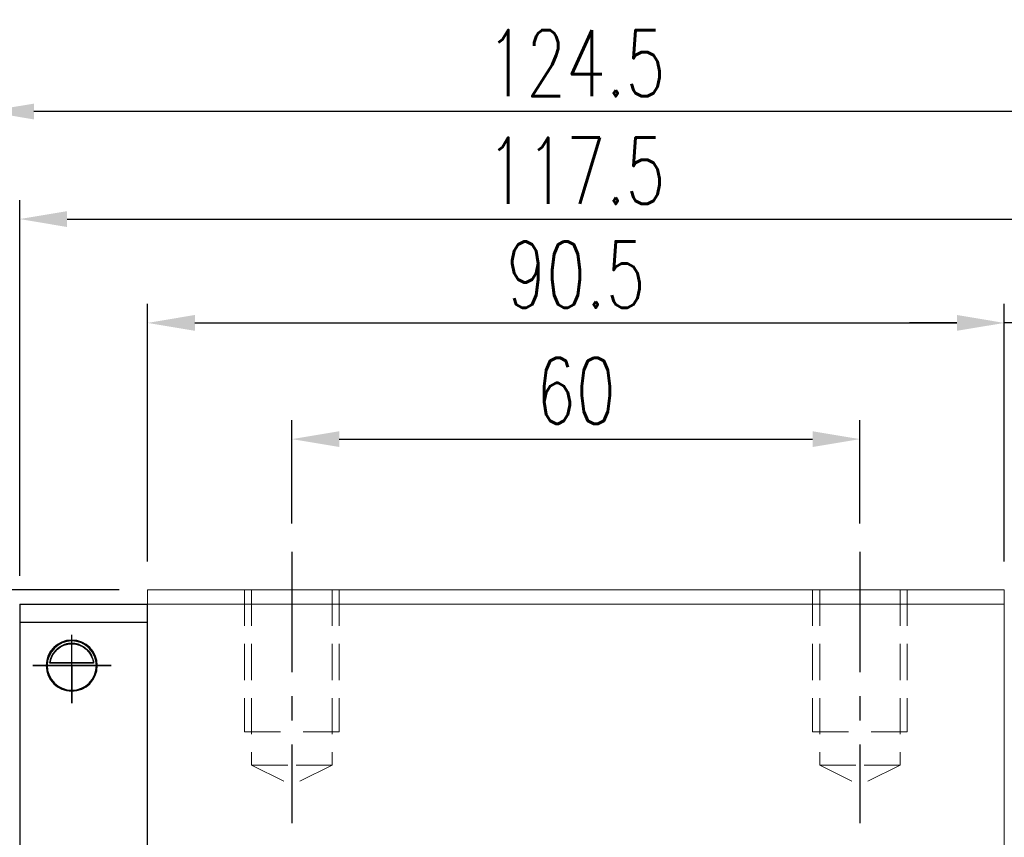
# Model space of a CAD drawing. Header units: millimetres. Extents: x 168 to 651, y 608 to 775.
# Tile 53 of 54: x 483 to 587, y 672 to 759. Entities that reach past the tile are written whole.
import ezdxf

# ---------------------------------------------------------------- set-up
doc = ezdxf.new("R2010")
doc.units = ezdxf.units.MM
doc.header["$PDSIZE"] = -1
for name, pattern in [('CENTER', [10.16, 6.35, -1.27, 1.27, -1.27]), ('DASHED', [0.75, 0.5, -0.25]), ('HIDDEN', [1.905, 1.27, -0.635])]:
    doc.linetypes.add(name, pattern=pattern)
for name, color, linetype in [('2', 7, 'Continuous'), ('CL', 1, 'CENTER'), ('DIM', 4, 'Continuous'), ('HID', 2, 'DASHED'), ('OUT', 3, 'Continuous')]:
    doc.layers.add(name, color=color, linetype=linetype)
doc.styles.add('DIM-7', font='SIMPLEX.shx', dxfattribs={"width": 0.7, "bigfont": 'chineset.shx'})
doc.dimstyles.new('CNS', dxfattribs={"dimtxt": 3.5, "dimasz": 2.5, "dimexe": 1, "dimexo": 1.5, "dimgap": 0.09, "dimtad": 0, "dimdsep": 46, "dimtxsty": 'DIM-7', "dimcen": 0.09, "dimclrd": 1, "dimclre": 1, "dimclrt": 4, "dimadec": 0, "dimazin": 0, "dimtfac": 1, "dimtix": 1, "dimtmove": 2, "dimatfit": 3, "dimfxl": 1, "dimtvp": 0.971429, "dimtolj": 1, "dimarcsym": 0})

# ---------------------------------------------------------------- blocks, each defined once
blk = doc.blocks.new('*D15')
at = {"color": 7, "lineweight": -2, "transparency": 16777216}
for p, q in [((511.67, 705.54), (511.67, 716.46)), ((571.67, 705.54), (571.67, 716.46)), ((516.67, 714.46), (566.67, 714.46))]:
    blk.add_line(p, q, dxfattribs=at)
at = {"color": 7, "transparency": 16777216}
for points in [[(516.67, 715.29), (516.67, 713.63), (511.67, 714.46)], [(566.67, 715.29), (566.67, 713.63), (571.67, 714.46)]]:
    blk.add_solid(points, dxfattribs=at)
at = {"layer": 'DEFPOINTS', "color": 0, "transparency": 16777216}
for p in [(571.67, 714.46), (511.67, 702.54), (571.67, 702.54)]:
    blk.add_point(p, dxfattribs=at)
at = {"color": 7, "transparency": 16777216, "insert": (541.67, 719.56), "char_height": 7, "attachment_point": 5, "style": 'DIM-7'}
blk.add_mtext('\\A1;60', dxfattribs=at)
blk = doc.blocks.new('*D16')
at = {"color": 7, "lineweight": -2, "transparency": 16777216}
for p, q in [((496.42, 701.54), (496.42, 728.73)), ((586.92, 701.54), (586.92, 728.73)), ((501.42, 726.73), (581.92, 726.73))]:
    blk.add_line(p, q, dxfattribs=at)
at = {"color": 7, "transparency": 16777216}
for points in [[(501.42, 727.57), (501.42, 725.9), (496.42, 726.73)], [(581.92, 727.57), (581.92, 725.9), (586.92, 726.73)]]:
    blk.add_solid(points, dxfattribs=at)
at = {"layer": 'DEFPOINTS', "color": 0, "transparency": 16777216}
for p in [(586.92, 726.73), (496.42, 698.54), (586.92, 698.54)]:
    blk.add_point(p, dxfattribs=at)
at = {"color": 7, "transparency": 16777216, "insert": (541.67, 731.83), "char_height": 7, "attachment_point": 5, "style": 'DIM-7'}
blk.add_mtext('\\A1;90.5', dxfattribs=at)
blk = doc.blocks.new('*D17')
at = {"color": 7, "lineweight": -2, "transparency": 16777216}
for p, q in [((479.42, 699.69), (479.42, 751.06)), ((603.92, 699.69), (603.92, 751.06)), ((598.92, 749.06), (484.42, 749.06))]:
    blk.add_line(p, q, dxfattribs=at)
at = {"color": 7, "transparency": 16777216}
for points in [[(484.42, 749.89), (484.42, 748.22), (479.42, 749.06)], [(598.92, 749.89), (598.92, 748.22), (603.92, 749.06)]]:
    blk.add_solid(points, dxfattribs=at)
at = {"layer": 'DEFPOINTS', "color": 0, "transparency": 16777216}
for p in [(479.42, 749.06), (479.42, 696.69), (603.92, 696.69)]:
    blk.add_point(p, dxfattribs=at)
at = {"color": 7, "transparency": 16777216, "insert": (541.67, 754.16), "char_height": 7, "attachment_point": 5, "style": 'DIM-7'}
blk.add_mtext('\\A1;124.5', dxfattribs=at)
blk = doc.blocks.new('*D18')
at = {"color": 7, "lineweight": -2, "transparency": 16777216}
for p, q in [((586.92, 701.54), (586.92, 728.73)), ((594.92, 696.14), (594.92, 728.73)), ((581.92, 726.73), (576.92, 726.73)), ((594.92, 726.73), (586.92, 726.73)), ((599.92, 726.73), (604.92, 726.73))]:
    blk.add_line(p, q, dxfattribs=at)
at = {"color": 7, "transparency": 16777216}
for points in [[(581.92, 727.57), (581.92, 725.9), (586.92, 726.73)], [(599.92, 727.57), (599.92, 725.9), (594.92, 726.73)]]:
    blk.add_solid(points, dxfattribs=at)
at = {"layer": 'DEFPOINTS', "color": 0, "transparency": 16777216}
for p in [(586.92, 726.73), (586.92, 698.54), (594.92, 693.14)]:
    blk.add_point(p, dxfattribs=at)
at = {"color": 7, "transparency": 16777216, "insert": (590.92, 731.83), "char_height": 7, "attachment_point": 5, "style": 'DIM-7'}
blk.add_mtext('\\A1;8', dxfattribs=at)
blk = doc.blocks.new('*D19')
at = {"color": 7, "lineweight": -2, "transparency": 16777216}
for p, q in [((628.55, 703.54), (628.55, 708.54)), ((589.92, 698.54), (630.55, 698.54)), ((628.55, 698.54), (628.55, 690.54)), ((600.92, 690.54), (630.55, 690.54)), ((628.55, 685.54), (628.55, 680.54))]:
    blk.add_line(p, q, dxfattribs=at)
at = {"color": 7, "transparency": 16777216}
for points in [[(627.72, 703.54), (629.38, 703.54), (628.55, 698.54)], [(627.72, 685.54), (629.38, 685.54), (628.55, 690.54)]]:
    blk.add_solid(points, dxfattribs=at)
at = {"layer": 'DEFPOINTS', "color": 0, "transparency": 16777216}
for p in [(586.92, 698.54), (597.92, 690.54), (628.55, 690.54)]:
    blk.add_point(p, dxfattribs=at)
at = {"color": 7, "transparency": 16777216, "insert": (623.45, 694.54), "char_height": 7, "attachment_point": 5, "rotation": 90, "style": 'DIM-7'}
blk.add_mtext('\\A1;8', dxfattribs=at)
blk = doc.blocks.new('*D25')
at = {"layer": 'DEFPOINTS', "color": 0, "transparency": 16777216}
for p in [(600.42, 737.7), (482.92, 697.04), (600.42, 697.04)]:
    blk.add_point(p, dxfattribs=at)
at = {"layer": 'DIM', "color": 7, "lineweight": -2, "transparency": 16777216}
for p, q in [((482.92, 700.04), (482.92, 739.7)), ((600.42, 700.04), (600.42, 739.7)), ((487.92, 737.7), (595.42, 737.7))]:
    blk.add_line(p, q, dxfattribs=at)
at = {"layer": 'DIM', "color": 7, "transparency": 16777216}
for points in [[(487.92, 738.53), (487.92, 736.86), (482.92, 737.7)], [(595.42, 738.53), (595.42, 736.86), (600.42, 737.7)]]:
    blk.add_solid(points, dxfattribs=at)
at = {"layer": 'DIM', "color": 7, "transparency": 16777216, "insert": (541.67, 742.8), "char_height": 7, "attachment_point": 5, "style": 'DIM-7'}
blk.add_mtext('\\A1;117.5', dxfattribs=at)
blk = doc.blocks.new('*D26')
at = {"layer": 'DEFPOINTS', "color": 0, "transparency": 16777216}
for p in [(450.23, 698.54), (496.42, 698.54), (463.7, 688.04)]:
    blk.add_point(p, dxfattribs=at)
at = {"layer": 'DIM', "color": 7, "lineweight": -2, "transparency": 16777216}
for p, q in [((450.23, 703.54), (450.23, 708.54)), ((493.42, 698.54), (448.23, 698.54)), ((450.23, 688.04), (450.23, 698.54)), ((460.7, 688.04), (448.23, 688.04)), ((450.23, 683.04), (450.23, 678.04))]:
    blk.add_line(p, q, dxfattribs=at)
at = {"layer": 'DIM', "color": 7, "transparency": 16777216}
for points in [[(449.4, 703.54), (451.07, 703.54), (450.23, 698.54)], [(449.4, 683.04), (451.07, 683.04), (450.23, 688.04)]]:
    blk.add_solid(points, dxfattribs=at)
at = {"layer": 'DIM', "color": 7, "transparency": 16777216, "insert": (445.13, 693.29), "char_height": 7, "attachment_point": 5, "rotation": 90, "style": 'DIM-7'}
blk.add_mtext('\\A1;10.5', dxfattribs=at)

msp = doc.modelspace()

# ---------------------------------------------------------------- linework, layer by layer
at = {"layer": '2', "color": 0, "linetype": 'Continuous'}
for p, q in [((482.919, 697.043), (482.919, 695.143)), ((482.919, 697.043), (496.418, 697.043)), ((496.419, 647.843), (496.419, 696.993)), ((482.919, 696.693), (482.919, 693.693)), ((482.919, 695.143), (496.418, 695.143)), ((482.919, 695.143), (482.919, 647.843)), ((482.919, 693.693), (482.919, 650.443)), ((490.727, 690.818), (486.11, 690.818)), ((490.699, 690.843), (486.138, 690.843)), ((485.819, 690.543), (491.019, 690.543))]:
    msp.add_line(p, q, dxfattribs=at)
for radius, start, end in [(2.7, 90, 270), (2.6, 90, 270), (2.7, 270, 90), (2.6, 270, 90)]:
    msp.add_arc((488.419, 690.543), radius, start, end, dxfattribs=at)
at = {"layer": '2', "color": 0, "linetype": 'Continuous', "extrusion": (0, 0, -1)}
for start, end in [(7.49472, 90), (90, 172.50528)]:
    msp.add_arc((-488.419, 690.543), 2.3, start, end, dxfattribs=at)
at = {"layer": '2', "color": 0, "linetype": 'Continuous'}
for points, knots in [([(486.11, 690.818), (486.136, 691.05), (486.198, 691.278), (486.37, 691.683), (486.481, 691.867), (486.798, 692.269), (487.025, 692.463), (487.445, 692.708), (487.626, 692.787), (487.94, 692.873), (488.061, 692.898), (488.264, 692.919), (488.341, 692.923), (488.419, 692.923)], [0, 0, 0, 0, 0.187135, 0.187135, 0.3722972, 0.3722972, 0.651232, 0.651232, 0.8354912, 0.8354912, 0.9393137, 0.9393137, 1, 1, 1, 1]), ([(488.419, 692.923), (488.545, 692.923), (488.672, 692.912), (488.967, 692.861), (489.131, 692.811), (489.57, 692.629), (489.826, 692.456), (490.217, 692.062), (490.37, 691.856), (490.581, 691.436), (490.654, 691.228), (490.71, 690.948), (490.72, 690.883), (490.727, 690.818)], [0, 0, 0, 0, 0.0998047, 0.0998047, 0.2515472, 0.2515472, 0.5439534, 0.5439534, 0.769985, 0.769985, 0.9482846, 0.9482846, 1, 1, 1, 1])]:
    msp.add_open_spline(points, degree=3, knots=knots, dxfattribs=at)
for points in [[(486.138, 690.843), (486.129, 690.835), (486.119, 690.826), (486.11, 690.818)], [(490.727, 690.818), (490.718, 690.826), (490.709, 690.835), (490.699, 690.843)]]:
    msp.add_open_spline(points, degree=3, dxfattribs=at)
at = {"layer": 'CL', "color": 0, "ltscale": 2}
for p, q in [((511.669, 702.543), (511.669, 673.918)), ((571.669, 702.543), (571.669, 673.918))]:
    msp.add_line(p, q, dxfattribs=at)
at = {"layer": 'DIM', "color": 0}
for p, q in [((488.419, 686.592), (488.419, 693.778)), ((492.591, 690.543), (484.314, 690.543)), ((484.314, 690.543), (488.419, 690.543)), ((488.419, 690.543), (492.591, 690.543)), ((488.419, 690.543), (488.419, 686.592))]:
    msp.add_line(p, q, dxfattribs=at)
at = {"layer": 'HID', "color": 0, "linetype": 'HIDDEN', "lineweight": 0, "ltscale": 3}
for p, q in [((507.419, 680.043), (511.669, 677.918)), ((515.919, 680.043), (511.669, 677.918)), ((567.419, 680.043), (571.669, 677.918)), ((575.919, 680.043), (571.669, 677.918))]:
    msp.add_line(p, q, dxfattribs=at)
for points in [[(506.669, 698.543), (506.669, 683.543), (511.669, 683.543)], [(507.419, 698.543), (507.419, 680.043), (511.669, 680.043)], [(516.669, 698.543), (516.669, 683.543), (511.669, 683.543)], [(515.919, 698.543), (515.919, 680.043), (511.669, 680.043)], [(566.669, 698.543), (566.669, 683.543), (571.669, 683.543)], [(567.419, 698.543), (567.419, 680.043), (571.669, 680.043)], [(576.669, 698.543), (576.669, 683.543), (571.669, 683.543)], [(575.919, 698.543), (575.919, 680.043), (571.669, 680.043)]]:
    msp.add_lwpolyline(points, dxfattribs=at)
at = {"layer": 'OUT', "color": 0, "linetype": 'Continuous', "lineweight": 15}
for p, q in [((586.919, 698.543), (496.419, 698.543)), ((496.419, 697.043), (496.419, 698.543)), ((586.919, 697.043), (586.919, 698.543)), ((496.419, 650.693), (496.419, 697.043)), ((586.919, 697.043), (496.419, 697.043)), ((586.919, 650.693), (586.919, 697.043))]:
    msp.add_line(p, q, dxfattribs=at)

# ---------------------------------------------------------------- dimensions: what is measured, and where the dimension line sits
at = {"color": 0}
for base, p1, p2, picture, middle in [((479.419, 749.057), (603.919, 696.693), (479.419, 696.693), '*D17', (541.669, 754.157)), ((586.919, 726.733), (496.419, 698.543), (586.919, 698.543), '*D16', (541.669, 731.833)), ((586.919, 726.733), (594.919, 693.143), (586.919, 698.543), '*D18', (590.919, 731.833)), ((571.669, 714.461), (511.669, 702.543), (571.669, 702.543), '*D15', (541.669, 719.561))]:
    dim = msp.add_linear_dim(base=base, p1=p1, p2=p2, dimstyle='CNS', override={"dimscale": 2, "dimgap": 0.8, "dimtad": 1, "dimclrd": 7, "dimclre": 7, "dimclrt": 7, "dimadec": 2, "dimazin": 2, "dimtmove": 1}, dxfattribs=at)
    dim.commit()
    dim.dimension.update_dxf_attribs({"geometry": picture, "text_midpoint": middle})
dim = msp.add_linear_dim(base=(628.551, 690.543), p1=(586.919, 698.543), p2=(597.919, 690.543), angle=90, dimstyle='CNS', override={"dimscale": 2, "dimgap": 0.8, "dimtad": 1, "dimclrd": 7, "dimclre": 7, "dimclrt": 7, "dimadec": 2, "dimazin": 2, "dimtmove": 1}, dxfattribs=at)
dim.commit()
dim.dimension.update_dxf_attribs({"geometry": '*D19', "text_midpoint": (623.451, 694.543)})
at = {"layer": 'DIM', "color": 0}
dim = msp.add_linear_dim(base=(600.419, 737.695), p1=(482.919, 697.043), p2=(600.419, 697.043), dimstyle='CNS', override={"dimscale": 2, "dimgap": 0.8, "dimtad": 1, "dimclrd": 7, "dimclre": 7, "dimclrt": 7, "dimtmove": 1}, dxfattribs=at)
dim.commit()
dim.dimension.update_dxf_attribs({"geometry": '*D25', "text_midpoint": (541.669, 742.795)})
dim = msp.add_linear_dim(base=(450.233, 698.543), p1=(463.702, 688.043), p2=(496.419, 698.543), angle=90, dimstyle='CNS', override={"dimscale": 2, "dimgap": 0.8, "dimtad": 1, "dimclrd": 7, "dimclre": 7, "dimclrt": 7, "dimtmove": 1}, dxfattribs=at)
dim.commit()
dim.dimension.update_dxf_attribs({"geometry": '*D26', "text_midpoint": (445.133, 693.293)})

doc.saveas('drawing.dxf')
